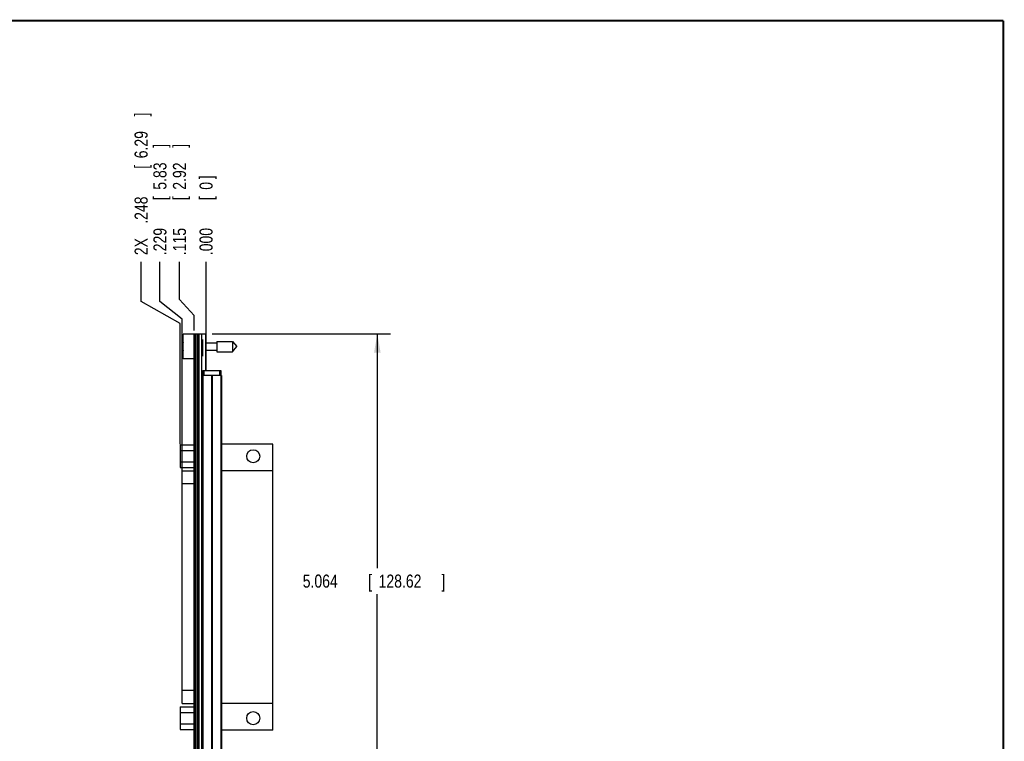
# Model space of a CAD drawing. Header units: inches. Extents: x 0.2 to 16.8, y 0.1 to 10.8.
# Tile 46 of 46: x 7.4 to 16.8, y 3.9 to 10.8. Entities that reach past the tile are written whole.
import ezdxf

# ---------------------------------------------------------------- set-up
doc = ezdxf.new("R2010")
doc.units = ezdxf.units.IN
doc.header["$LTSCALE"] = 0.935
doc.header["$MEASUREMENT"] = 0
doc.layers.get('0').update_dxf_attribs({"linetype": 'CONTINUOUS'})
doc.layers.add('DIMENSIONS', color=7, linetype='CONTINUOUS')
doc.styles.get("Standard").update_dxf_attribs({"font": 'txt', "width": 0.8})
doc.dimstyles.new('DIMSTYLE_1', dxfattribs={"dimtxt": 0.125, "dimasz": 0.18, "dimexe": 0.18, "dimexo": 0.0625, "dimgap": 0.09, "dimtad": 0, "dimtih": 1, "dimtoh": 1, "dimdec": 3, "dimzin": 4, "dimdsep": 46, "dimtxsty": 'STANDARD', "dimblk": '_FILLED', "dimblk1": '_FILLED', "dimblk2": '_FILLED', "dimcen": 0.09, "dimadec": 0, "dimazin": 0, "dimtp": 0.001, "dimtm": 0.001, "dimtfac": 1, "dimtdec": 3, "dimtofl": 0, "dimtmove": 0, "dimatfit": 3, "dimldrblk": '_FILLED', "dimfxl": 1, "dimtolj": 1, "dimtzin": 4, "dimarcsym": 0})
doc.dimstyles.new('DIMSTYLE_2', dxfattribs={"dimtxt": 0.125, "dimasz": 0.18, "dimexe": 0.18, "dimexo": 0.0625, "dimgap": 0.09, "dimtad": 0, "dimtih": 1, "dimtoh": 1, "dimdec": 3, "dimzin": 4, "dimdsep": 46, "dimtxsty": 'STANDARD', "dimblk": '_FILLED', "dimblk1": '_FILLED', "dimblk2": '_FILLED', "dimcen": 0.09, "dimadec": 0, "dimazin": 0, "dimtp": 0.001, "dimtm": 0.001, "dimtfac": 1, "dimtdec": 3, "dimtofl": 0, "dimtmove": 0, "dimatfit": 3, "dimldrblk": '_FILLED', "dimfxl": 1, "dimtolj": 1, "dimtzin": 4, "dimarcsym": 0})

# ---------------------------------------------------------------- blocks, each defined once
blk = doc.blocks.new('_FILLED')
at = {"color": 0, "linetype": 'BYBLOCK'}
blk.add_solid([(0, 0), (-1, 0.174), (-1, -0.174)], dxfattribs=at)
blk = doc.blocks.new('*D0')
at = {"layer": 'DIMENSIONS', "color": 2, "linetype": 'CONTINUOUS'}
for p, q in [((9.1921, 7.7703), (10.8956, 7.7703)), ((10.7706, 7.7703), (10.7706, 5.5338)), ((10.7706, 2.7066), (10.7706, 5.2838)), ((9.0971, 2.7066), (10.8956, 2.7066))]:
    blk.add_line(p, q, dxfattribs=at)
at = {"layer": 'DIMENSIONS', "color": 2, "linetype": 'CONTINUOUS', "xscale": 0.18, "yscale": 0.18, "zscale": 0.18}
for p, rotation in [((10.7706, 7.7703), 90), ((10.7706, 2.7066), 270)]:
    blk.add_blockref('_FILLED', p, dxfattribs=dict(at, rotation=rotation))
at = {"layer": 'DIMENSIONS', "color": 2, "linetype": 'CONTINUOUS', "width": 0.8}
for s, p in [('5.064', (10.0581, 5.3463)), ('[', (10.6831, 5.3463)), ('128.62', (10.7831, 5.3463)), (']', (11.3831, 5.3463))]:
    blk.add_text(s, height=0.125, dxfattribs=at).set_placement(p)
blk = doc.blocks.new('*D8')
at = {"layer": 'DIMENSIONS', "color": 2, "linetype": 'CONTINUOUS'}
for p, q in [((8.8806, 8.0982), (8.8806, 8.4578)), ((9.0196, 7.9459), (8.8806, 8.0982)), ((9.0196, 7.8028), (9.0196, 7.9459))]:
    blk.add_line(p, q, dxfattribs=at)
at = {"layer": 'DIMENSIONS', "color": 2, "linetype": 'CONTINUOUS', "width": 0.8}
for s, p in [(']', (8.9431, 9.5453)), ('2.92', (8.9431, 9.1453)), ('[', (8.9431, 9.0453)), ('.115', (8.9431, 8.5203))]:
    blk.add_text(s, height=0.125, rotation=90, dxfattribs=at).set_placement(p)
blk = doc.blocks.new('*D9')
at = {"layer": 'DIMENSIONS', "color": 2, "linetype": 'CONTINUOUS'}
for p, q in [((8.5142, 8.0776), (8.5142, 8.4578)), ((8.8871, 7.8678), (8.5142, 8.0776)), ((8.8871, 6.7169), (8.8871, 7.8678))]:
    blk.add_line(p, q, dxfattribs=at)
at = {"layer": 'DIMENSIONS', "color": 2, "linetype": 'CONTINUOUS', "width": 0.8}
for s, p in [(']', (8.5767, 9.8453)), ('6.29', (8.5767, 9.4453)), ('[', (8.5767, 9.3453)), ('.248', (8.5767, 8.8203)), ('2X ', (8.5767, 8.5203))]:
    blk.add_text(s, height=0.125, rotation=90, dxfattribs=at).set_placement(p)
blk = doc.blocks.new('*D10')
at = {"layer": 'DIMENSIONS', "color": 2, "linetype": 'CONTINUOUS'}
blk.add_line((9.1346, 7.6415), (9.1346, 8.4578), dxfattribs=at)
at = {"layer": 'DIMENSIONS', "color": 2, "linetype": 'CONTINUOUS', "width": 0.8}
for s, p in [(']', (9.1971, 9.2453)), ('0', (9.1971, 9.1453)), ('[', (9.1971, 9.0453)), ('.000', (9.1971, 8.5203))]:
    blk.add_text(s, height=0.125, rotation=90, dxfattribs=at).set_placement(p)
blk = doc.blocks.new('*D16')
at = {"layer": 'DIMENSIONS', "color": 2, "linetype": 'CONTINUOUS'}
for p, q in [((8.6939, 8.0776), (8.6939, 8.4578)), ((8.9051, 7.9097), (8.6939, 8.0776)), ((8.9051, 6.3989), (8.9051, 7.9097))]:
    blk.add_line(p, q, dxfattribs=at)
at = {"layer": 'DIMENSIONS', "color": 2, "linetype": 'CONTINUOUS', "width": 0.8}
for s, p in [(']', (8.7564, 9.5453)), ('5.83', (8.7564, 9.1453)), ('[', (8.7564, 9.0453)), ('.229', (8.7564, 8.5203))]:
    blk.add_text(s, height=0.125, rotation=90, dxfattribs=at).set_placement(p)

msp = doc.modelspace()

# ---------------------------------------------------------------- linework, layer by layer
at = {"color": 7, "linetype": 'CONTINUOUS'}
for p, q in [((8.9146, 7.5298), (8.9146, 7.7668)), ((9.0346, 7.7668), (8.9146, 7.7668)), ((9.0196, 3.6503), (9.0196, 7.7603)), ((9.0346, 7.7603), (9.0196, 7.7603)), ((9.0346, 7.7403), (9.0196, 7.7403)), ((9.0346, 3.3273), (9.0346, 7.7703)), ((9.0346, 7.7703), (9.1346, 7.7703)), ((9.0466, 7.7703), (9.0466, 3.3273)), ((9.0526, 7.7703), (9.0526, 3.3273)), ((9.0646, 7.7703), (9.0646, 3.3273)), ((9.0938, 3.3273), (9.0938, 7.7703)), ((9.1035, 7.5548), (9.1035, 7.7139)), ((9.1296, 7.7703), (9.1296, 7.4203)), ((9.1346, 7.4203), (9.1346, 7.7703)), ((8.9146, 7.6621), (8.9125, 7.6621)), ((8.9125, 7.6346), (8.9146, 7.6346)), ((9.1346, 7.6834), (9.2383, 7.6834)), ((9.2383, 7.6975), (9.2383, 7.5991)), ((9.2383, 7.6975), (9.3864, 7.6975)), ((9.3864, 7.6975), (9.3864, 7.5991)), ((9.3864, 7.6975), (9.4277, 7.6483)), ((9.3864, 7.5991), (9.4277, 7.6483)), ((9.0196, 7.5298), (8.9146, 7.5298)), ((9.1346, 7.6133), (9.2383, 7.6133)), ((9.2383, 7.5991), (9.3864, 7.5991)), ((9.1346, 7.4358), (9.1296, 7.4358)), ((9.0956, 7.3703), (9.0956, 3.3703)), ((9.2836, 7.3703), (9.0956, 7.3703)), ((9.1046, 7.4203), (9.1046, 7.3703)), ((9.1046, 7.4203), (9.2746, 7.4203)), ((9.1046, 7.3703), (9.1046, 3.3703)), ((9.1146, 7.4203), (9.1146, 7.3703)), ((9.1865, 7.3703), (9.1865, 3.3703)), ((9.1927, 7.3703), (9.1927, 3.3703)), ((9.2646, 7.4203), (9.2646, 7.3703)), ((9.2746, 7.4203), (9.2746, 7.3703)), ((9.2747, 7.3703), (9.2747, 3.3703)), ((9.2836, 7.3703), (9.2836, 3.3703)), ((8.8871, 6.7084), (8.8871, 6.4924)), ((8.8871, 6.7084), (9.0196, 6.7084)), ((9.7729, 6.7149), (9.2836, 6.7149)), ((9.7729, 3.9859), (9.7729, 6.7149)), ((8.8871, 6.6544), (9.0196, 6.6544)), ((8.8871, 6.5464), (9.0196, 6.5464)), ((8.8871, 6.4924), (9.0196, 6.4924)), ((8.9051, 4.2394), (8.9051, 6.4614)), ((8.9051, 6.4614), (9.0196, 6.4614)), ((9.7729, 6.4614), (9.2836, 6.4614)), ((9.0196, 6.3364), (8.9051, 6.3364)), ((9.0196, 4.3644), (8.9051, 4.3644)), ((8.9051, 4.2394), (9.0196, 4.2394)), ((9.7729, 4.2394), (9.2836, 4.2394)), ((8.8871, 4.2084), (9.0196, 4.2084)), ((8.8871, 4.2084), (8.8871, 3.9924)), ((8.8871, 4.1544), (9.0196, 4.1544)), ((8.8871, 4.0464), (9.0196, 4.0464)), ((8.8871, 3.9924), (9.0196, 3.9924)), ((9.7729, 3.9859), (9.2836, 3.9859))]:
    msp.add_line(p, q, dxfattribs=at)
at = {"color": 7, "linetype": 'CONTINUOUS', "const_width": 0.02}
for points in [[(16.75, 10.7586), (0.25, 10.7586)], [(16.75, 0.2586), (16.75, 10.7586)]]:
    msp.add_lwpolyline(points, dxfattribs=at)
at = {"color": 7, "linetype": 'CONTINUOUS'}
for centre in [(9.5851, 6.6004), (9.5851, 4.1004)]:
    msp.add_circle(centre, 0.0625, dxfattribs=at)
for start, end in [(172.94319, 177.47432), (182.52568, 187.0613)]:
    msp.add_arc((9.2249, 7.6483), 0.3127, start, end, dxfattribs=at)

# ---------------------------------------------------------------- dimensions: what is measured, and where the dimension line sits
at = {"layer": 'DIMENSIONS', "color": 2, "linetype": 'CONTINUOUS'}
dim = msp.add_ordinate_dim(feature_location=(8.8871, 6.7169), offset=(-0.3729, 1.7409), dtype=0, origin=(9.1346, 7.579), text='2X <>', dimstyle='DIMSTYLE_2', dxfattribs=at)
dim.commit()
dim.dimension.update_dxf_attribs({"geometry": '*D9', "text_midpoint": (8.5142, 9.2328)})
for feature_location, offset, dtype, origin, picture, middle in [((8.9051, 6.3989), (-0.2112, 2.0589), 0, (9.1346, 7.6897), '*D16', (8.6939, 9.0828)), ((9.0196, 7.8028), (-0.139, 0.655), 0, (9.1346, 7.579), '*D8', (8.8806, 9.0828)), ((9.1346095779, 7.6414660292), (0, 0.8163646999), 1, (9.1346095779, 7.5789660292), '*D10', (9.1346095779, 8.9328307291))]:
    dim = msp.add_ordinate_dim(feature_location=feature_location, offset=offset, dtype=dtype, origin=origin, dimstyle='DIMSTYLE_2', dxfattribs=at)
    dim.commit()
    dim.dimension.update_dxf_attribs({"geometry": picture, "text_midpoint": middle})
dim = msp.add_linear_dim(base=(10.7706, 7.7703), p1=(9.0971, 2.7066), p2=(9.1921, 7.7703), angle=90, dimstyle='DIMSTYLE_1', dxfattribs=at)
dim.commit()
dim.dimension.update_dxf_attribs({"geometry": '*D0', "text_midpoint": (10.7706, 5.4088), "dimtype": 160})

doc.saveas('drawing.dxf')
